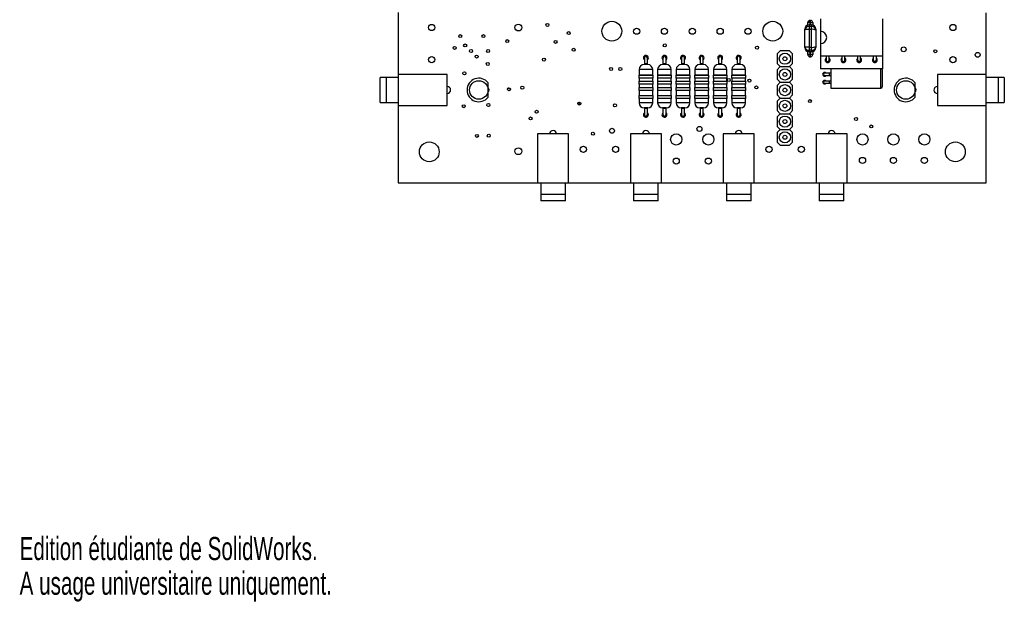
# Model space of a CAD drawing. Extents: x 0 to 159, y 0 to 206.
# Tile 1 of 4: x 0 to 159, y 0 to 94. Entities that reach past the tile are written whole.
import ezdxf
from ezdxf.enums import TextEntityAlignment as Align

# ---------------------------------------------------------------- set-up
doc = ezdxf.new("R2010")
doc.units = 0
doc.layers.get('0').update_dxf_attribs({"linetype": 'CONTINUOUS'})

msp = doc.modelspace()

# ---------------------------------------------------------------- linework, layer by layer
at = {"color": 7, "linetype": 'CONTINUOUS'}
for p, q in [((61.19, 95.23), (61.19, 85.23)), ((127.7, 93.62), (127.7, 93.97)), ((127.7, 93.97), (127.8, 93.97)), ((127.8, 93.62), (127.8, 93.97)), ((129.4, 94.22), (129.4, 92.22)), ((139.4, 94.22), (139.4, 88.22)), ((156.19, 85.22), (156.19, 95.22)), ((126.85, 92.39), (126.85, 92.55)), ((126.85, 89.77), (126.85, 92.39)), ((127.7, 93.62), (127.35, 93.62)), ((127.35, 93.22), (127.35, 93.62)), ((127.95, 93.25), (127.55, 93.25)), ((127.55, 93.01), (127.55, 92.53)), ((127.95, 93.01), (127.55, 93.01)), ((127.55, 92.53), (127.55, 89.62)), ((127.95, 92.53), (127.55, 92.53)), ((127.8, 93.62), (127.7, 93.62)), ((127.8, 93.62), (128.15, 93.62)), ((127.95, 92.53), (127.95, 93.01)), ((127.95, 89.62), (127.95, 92.53)), ((128.15, 93.62), (128.15, 93.22)), ((128.65, 92.55), (128.65, 92.39)), ((128.65, 92.39), (128.65, 89.77)), ((129.4, 92.22), (129.4, 90.22)), ((126.85, 89.62), (126.85, 89.77)), ((127.95, 89.62), (127.55, 89.62)), ((127.55, 89.62), (127.55, 89.15)), ((127.95, 89.15), (127.55, 89.15)), ((127.95, 89.15), (127.95, 89.62)), ((128.65, 89.77), (128.65, 89.62)), ((129.4, 90.22), (129.4, 88.22)), ((100.94, 87.93), (100.94, 86.93)), ((101.44, 86.93), (101.44, 87.93)), ((103.94, 87.93), (103.94, 86.93)), ((104.44, 86.93), (104.44, 87.93)), ((106.94, 87.93), (106.94, 86.93)), ((107.44, 86.93), (107.44, 87.93)), ((109.94, 87.93), (109.94, 86.93)), ((110.44, 86.93), (110.44, 87.93)), ((112.94, 87.93), (112.94, 86.93)), ((113.44, 86.93), (113.44, 87.93)), ((115.94, 87.93), (115.94, 86.93)), ((116.44, 86.93), (116.44, 87.93)), ((122.9, 89.05), (122.4, 88.55)), ((122.4, 88.55), (122.4, 87.01)), ((124.4, 89.05), (122.9, 89.05)), ((124.9, 88.55), (124.4, 89.05)), ((124.9, 87.01), (124.9, 88.55)), ((127.35, 88.95), (127.35, 88.87)), ((127.7, 88.87), (127.35, 88.87)), ((127.35, 88.47), (127.35, 88.87)), ((127.7, 88.47), (127.35, 88.47)), ((127.55, 88.92), (127.95, 88.92)), ((127.8, 88.87), (127.7, 88.87)), ((127.7, 88.87), (127.7, 88.47)), ((127.7, 88.47), (127.7, 88.12)), ((127.7, 88.47), (127.8, 88.47)), ((127.8, 88.12), (127.7, 88.12)), ((128.15, 88.87), (127.8, 88.87)), ((127.8, 88.47), (127.8, 88.87)), ((127.8, 88.12), (127.8, 88.47)), ((128.15, 88.47), (127.8, 88.47)), ((128.15, 88.87), (128.15, 88.95)), ((128.15, 88.87), (128.15, 88.47)), ((139.4, 88.22), (129.4, 88.22)), ((129.4, 88.22), (129.4, 86.17)), ((130.31, 88.22), (130.31, 87.57)), ((130.81, 87.57), (130.81, 88.22)), ((132.85, 88.22), (132.85, 87.57)), ((133.35, 87.57), (133.35, 88.22)), ((135.39, 88.22), (135.39, 87.57)), ((135.89, 87.57), (135.89, 88.22)), ((137.93, 88.22), (137.93, 87.57)), ((138.43, 87.57), (138.43, 88.22)), ((139.4, 88.22), (139.4, 86.17)), ((100.09, 86.03), (100.09, 85.15)), ((101.49, 86.83), (100.89, 86.83)), ((100.94, 86.93), (100.94, 86.83)), ((101.44, 86.83), (101.44, 86.93)), ((102.29, 85.15), (102.29, 86.03)), ((103.09, 86.03), (103.09, 85.15)), ((104.49, 86.83), (103.89, 86.83)), ((103.94, 86.93), (103.94, 86.83)), ((104.44, 86.83), (104.44, 86.93)), ((105.29, 85.15), (105.29, 86.03)), ((106.09, 86.03), (106.09, 85.15)), ((107.49, 86.83), (106.89, 86.83)), ((106.94, 86.93), (106.94, 86.83)), ((107.44, 86.83), (107.44, 86.93)), ((108.29, 85.15), (108.29, 86.03)), ((109.09, 86.03), (109.09, 85.15)), ((110.49, 86.83), (109.89, 86.83)), ((109.94, 86.93), (109.94, 86.83)), ((110.44, 86.83), (110.44, 86.93)), ((111.29, 85.15), (111.29, 86.03)), ((112.09, 86.03), (112.09, 85.15)), ((113.49, 86.83), (112.89, 86.83)), ((112.94, 86.93), (112.94, 86.83)), ((113.44, 86.83), (113.44, 86.93)), ((114.29, 85.15), (114.29, 86.03)), ((115.09, 86.03), (115.09, 85.15)), ((116.49, 86.83), (115.89, 86.83)), ((115.94, 86.93), (115.94, 86.83)), ((116.44, 86.83), (116.44, 86.93)), ((117.29, 85.15), (117.29, 86.03)), ((122.4, 87.01), (122.9, 86.51)), ((122.9, 86.51), (122.4, 86.01)), ((122.4, 86.01), (122.4, 84.47)), ((122.9, 86.51), (124.4, 86.51)), ((124.4, 86.51), (124.9, 87.01)), ((124.9, 86.01), (124.4, 86.51)), ((124.9, 84.47), (124.9, 86.01)), ((139.4, 86.17), (129.4, 86.17)), ((131.05, 86.17), (131.05, 84.62)), ((139.35, 86.02), (139.35, 84.62)), ((59.28, 84.73), (58.28, 84.73)), ((58.28, 80.73), (58.28, 84.73)), ((59.28, 80.73), (59.28, 84.73)), ((61.19, 84.73), (59.29, 84.73)), ((59.29, 80.73), (59.29, 84.73)), ((61.19, 85.23), (61.19, 80.23)), ((69.09, 85.23), (61.19, 85.23)), ((69.09, 80.23), (69.09, 85.23)), ((100.04, 85.1), (100.04, 84.7)), ((100.09, 85.15), (102.29, 85.15)), ((100.09, 84.65), (100.09, 84.15)), ((102.29, 84.65), (100.09, 84.65)), ((102.29, 84.15), (102.29, 84.65)), ((102.34, 84.7), (102.34, 85.1)), ((103.04, 85.1), (103.04, 84.7)), ((103.09, 85.15), (105.29, 85.15)), ((103.09, 84.65), (103.09, 84.15)), ((105.29, 84.65), (103.09, 84.65)), ((105.29, 84.15), (105.29, 84.65)), ((105.34, 84.7), (105.34, 85.1)), ((106.04, 85.1), (106.04, 84.7)), ((106.09, 85.15), (108.29, 85.15)), ((106.09, 84.65), (106.09, 84.15)), ((108.29, 84.65), (106.09, 84.65)), ((108.29, 84.15), (108.29, 84.65)), ((108.34, 84.7), (108.34, 85.1)), ((109.04, 85.1), (109.04, 84.7)), ((109.09, 85.15), (111.29, 85.15)), ((109.09, 84.65), (109.09, 84.15)), ((111.29, 84.65), (109.09, 84.65)), ((111.29, 84.15), (111.29, 84.65)), ((111.34, 84.7), (111.34, 85.1)), ((112.04, 85.1), (112.04, 84.7)), ((112.09, 85.15), (114.29, 85.15)), ((112.09, 84.65), (112.09, 84.15)), ((114.29, 84.65), (112.09, 84.65)), ((114.29, 84.15), (114.29, 84.65)), ((114.34, 84.7), (114.34, 85.1)), ((115.04, 85.1), (115.04, 84.7)), ((115.09, 85.15), (117.29, 85.15)), ((115.09, 84.65), (115.09, 84.15)), ((117.29, 84.65), (115.09, 84.65)), ((117.29, 84.15), (117.29, 84.65)), ((117.34, 84.7), (117.34, 85.1)), ((122.4, 84.47), (122.9, 83.97)), ((124.4, 83.97), (124.9, 84.47)), ((130.85, 85.43), (130.05, 85.43)), ((130.05, 85.08), (130.85, 85.08)), ((131.05, 85.43), (130.85, 85.43)), ((130.85, 85.08), (131.05, 85.08)), ((131.05, 84.62), (131.05, 83.02)), ((139.35, 84.62), (139.35, 83.22)), ((156.19, 85.22), (148.29, 85.22)), ((148.29, 85.22), (148.29, 80.22)), ((156.19, 80.22), (156.19, 85.22)), ((158.09, 84.72), (156.19, 84.72)), ((158.09, 84.72), (158.09, 80.72)), ((159.1, 84.72), (158.1, 84.72)), ((158.1, 84.72), (158.1, 80.72)), ((159.1, 84.72), (159.1, 80.72)), ((75.69, 82.73), (75.69, 83.89)), ((75.69, 81.56), (75.69, 82.73)), ((78.99, 83), (78.99, 83.08)), ((100.04, 84.1), (100.04, 83.7)), ((100.04, 83.1), (100.04, 82.7)), ((100.09, 84.15), (102.29, 84.15)), ((100.09, 83.65), (100.09, 83.15)), ((102.29, 83.65), (100.09, 83.65)), ((100.09, 83.15), (102.29, 83.15)), ((102.29, 83.15), (102.29, 83.65)), ((102.34, 83.7), (102.34, 84.1)), ((102.34, 82.7), (102.34, 83.1)), ((103.04, 84.1), (103.04, 83.7)), ((103.04, 83.1), (103.04, 82.7)), ((103.09, 84.15), (105.29, 84.15)), ((103.09, 83.65), (103.09, 83.15)), ((105.29, 83.65), (103.09, 83.65)), ((103.09, 83.15), (105.29, 83.15)), ((105.29, 83.15), (105.29, 83.65)), ((105.34, 83.7), (105.34, 84.1)), ((105.34, 82.7), (105.34, 83.1)), ((106.04, 84.1), (106.04, 83.7)), ((106.04, 83.1), (106.04, 82.7)), ((106.09, 84.15), (108.29, 84.15)), ((106.09, 83.65), (106.09, 83.15)), ((108.29, 83.65), (106.09, 83.65)), ((106.09, 83.15), (108.29, 83.15)), ((108.29, 83.15), (108.29, 83.65)), ((108.34, 83.7), (108.34, 84.1)), ((108.34, 82.7), (108.34, 83.1)), ((109.04, 84.1), (109.04, 83.7)), ((109.04, 83.1), (109.04, 82.7)), ((109.09, 84.15), (111.29, 84.15)), ((109.09, 83.65), (109.09, 83.15)), ((111.29, 83.65), (109.09, 83.65)), ((109.09, 83.15), (111.29, 83.15)), ((111.29, 83.15), (111.29, 83.65)), ((111.34, 83.7), (111.34, 84.1)), ((111.34, 82.7), (111.34, 83.1)), ((112.04, 84.1), (112.04, 83.7)), ((112.04, 83.1), (112.04, 82.7)), ((112.09, 84.15), (114.29, 84.15)), ((112.09, 83.65), (112.09, 83.15)), ((114.29, 83.65), (112.09, 83.65)), ((112.09, 83.15), (114.29, 83.15)), ((114.29, 83.15), (114.29, 83.65)), ((114.34, 83.7), (114.34, 84.1)), ((114.34, 82.7), (114.34, 83.1)), ((115.04, 84.1), (115.04, 83.7)), ((115.04, 83.1), (115.04, 82.7)), ((115.09, 84.15), (117.29, 84.15)), ((115.09, 83.65), (115.09, 83.15)), ((117.29, 83.65), (115.09, 83.65)), ((115.09, 83.15), (117.29, 83.15)), ((117.29, 83.15), (117.29, 83.65)), ((117.34, 83.7), (117.34, 84.1)), ((117.34, 82.7), (117.34, 83.1)), ((122.9, 83.97), (122.4, 83.47)), ((122.4, 83.47), (122.4, 81.93)), ((122.9, 83.97), (124.4, 83.97)), ((124.9, 83.47), (124.4, 83.97)), ((124.9, 81.93), (124.9, 83.47)), ((130.85, 84.16), (130.05, 84.16)), ((130.05, 83.81), (130.85, 83.81)), ((131.05, 84.16), (130.85, 84.16)), ((130.85, 83.81), (131.05, 83.81)), ((131.05, 83.02), (139.15, 83.02)), ((144.69, 82.73), (144.69, 83.89)), ((144.69, 81.56), (144.69, 82.73)), ((100.04, 81.78), (100.04, 81.38)), ((100.09, 82.65), (100.09, 81.83)), ((102.29, 82.65), (100.09, 82.65)), ((100.09, 81.83), (102.29, 81.83)), ((100.09, 81.33), (100.09, 80.63)), ((102.29, 81.33), (100.09, 81.33)), ((102.29, 81.83), (102.29, 82.65)), ((102.29, 80.63), (102.29, 81.33)), ((102.34, 81.38), (102.34, 81.78)), ((103.04, 81.78), (103.04, 81.38)), ((103.09, 82.65), (103.09, 81.83)), ((105.29, 82.65), (103.09, 82.65)), ((103.09, 81.83), (105.29, 81.83)), ((103.09, 81.33), (103.09, 80.63)), ((105.29, 81.33), (103.09, 81.33)), ((105.29, 81.83), (105.29, 82.65)), ((105.29, 80.63), (105.29, 81.33)), ((105.34, 81.38), (105.34, 81.78)), ((106.04, 81.78), (106.04, 81.38)), ((106.09, 82.65), (106.09, 81.83)), ((108.29, 82.65), (106.09, 82.65)), ((106.09, 81.83), (108.29, 81.83)), ((106.09, 81.33), (106.09, 80.63)), ((108.29, 81.33), (106.09, 81.33)), ((108.29, 81.83), (108.29, 82.65)), ((108.29, 80.63), (108.29, 81.33)), ((108.34, 81.38), (108.34, 81.78)), ((109.04, 81.78), (109.04, 81.38)), ((109.09, 82.65), (109.09, 81.83)), ((111.29, 82.65), (109.09, 82.65)), ((109.09, 81.83), (111.29, 81.83)), ((109.09, 81.33), (109.09, 80.63)), ((111.29, 81.33), (109.09, 81.33)), ((111.29, 81.83), (111.29, 82.65)), ((111.29, 80.63), (111.29, 81.33)), ((111.34, 81.38), (111.34, 81.78)), ((112.04, 81.78), (112.04, 81.38)), ((112.09, 82.65), (112.09, 81.83)), ((114.29, 82.65), (112.09, 82.65)), ((112.09, 81.83), (114.29, 81.83)), ((112.09, 81.33), (112.09, 80.63)), ((114.29, 81.33), (112.09, 81.33)), ((114.29, 81.83), (114.29, 82.65)), ((114.29, 80.63), (114.29, 81.33)), ((114.34, 81.38), (114.34, 81.78)), ((115.04, 81.78), (115.04, 81.38)), ((115.09, 82.65), (115.09, 81.83)), ((117.29, 82.65), (115.09, 82.65)), ((115.09, 81.83), (117.29, 81.83)), ((115.09, 81.33), (115.09, 80.63)), ((117.29, 81.33), (115.09, 81.33)), ((117.29, 81.83), (117.29, 82.65)), ((117.29, 80.63), (117.29, 81.33)), ((117.34, 81.38), (117.34, 81.78)), ((122.4, 81.93), (122.9, 81.43)), ((122.9, 81.43), (122.4, 80.93)), ((122.9, 81.43), (124.4, 81.43)), ((124.4, 81.43), (124.9, 81.93)), ((124.9, 80.93), (124.4, 81.43)), ((58.28, 80.73), (59.28, 80.73)), ((59.29, 80.73), (61.19, 80.73)), ((61.19, 80.23), (69.09, 80.23)), ((61.19, 80.23), (61.19, 67.73)), ((90.54, 80.75), (90.3, 80.33)), ((101.49, 79.83), (100.89, 79.83)), ((100.94, 79.83), (100.94, 79.73)), ((100.94, 79.73), (100.94, 78.73)), ((101.44, 79.73), (101.44, 79.83)), ((101.44, 78.73), (101.44, 79.73)), ((104.49, 79.83), (103.89, 79.83)), ((103.94, 79.83), (103.94, 79.73)), ((103.94, 79.73), (103.94, 78.73)), ((104.44, 79.73), (104.44, 79.83)), ((104.44, 78.73), (104.44, 79.73)), ((107.49, 79.83), (106.89, 79.83)), ((106.94, 79.83), (106.94, 79.73)), ((106.94, 79.73), (106.94, 78.73)), ((107.44, 79.73), (107.44, 79.83)), ((107.44, 78.73), (107.44, 79.73)), ((110.49, 79.83), (109.89, 79.83)), ((109.94, 79.83), (109.94, 79.73)), ((109.94, 79.73), (109.94, 78.73)), ((110.44, 79.73), (110.44, 79.83)), ((110.44, 78.73), (110.44, 79.73)), ((113.49, 79.83), (112.89, 79.83)), ((112.94, 79.83), (112.94, 79.73)), ((112.94, 79.73), (112.94, 78.73)), ((113.44, 79.73), (113.44, 79.83)), ((113.44, 78.73), (113.44, 79.73)), ((116.49, 79.83), (115.89, 79.83)), ((115.94, 79.83), (115.94, 79.73)), ((115.94, 79.73), (115.94, 78.73)), ((116.44, 79.73), (116.44, 79.83)), ((116.44, 78.73), (116.44, 79.73)), ((122.4, 80.93), (122.4, 79.39)), ((124.9, 79.39), (124.9, 80.93)), ((148.29, 80.22), (156.19, 80.22)), ((156.19, 80.72), (158.09, 80.72)), ((156.19, 67.73), (156.19, 80.22)), ((158.1, 80.72), (159.1, 80.72)), ((122.4, 79.39), (122.9, 78.89)), ((122.9, 78.89), (122.4, 78.39)), ((122.4, 78.39), (122.4, 76.85)), ((122.9, 78.89), (124.4, 78.89)), ((124.4, 78.89), (124.9, 79.39)), ((124.9, 78.39), (124.4, 78.89)), ((124.9, 76.85), (124.9, 78.39)), ((122.4, 76.85), (122.9, 76.35)), ((124.4, 76.35), (124.9, 76.85)), ((88.69, 75.62), (83.69, 75.62)), ((83.69, 75.62), (83.69, 67.72)), ((88.69, 67.72), (88.69, 75.62)), ((98.69, 75.62), (98.69, 67.72)), ((103.69, 75.62), (98.69, 75.62)), ((103.69, 67.72), (103.69, 75.62)), ((118.69, 75.62), (113.69, 75.62)), ((113.69, 75.62), (113.69, 67.72)), ((118.69, 67.72), (118.69, 75.62)), ((122.9, 76.35), (122.4, 75.85)), ((122.4, 75.85), (122.4, 74.31)), ((122.9, 76.35), (124.4, 76.35)), ((124.9, 75.85), (124.4, 76.35)), ((124.9, 74.31), (124.9, 75.85)), ((128.69, 75.62), (128.69, 67.72)), ((133.69, 75.62), (128.69, 75.62)), ((133.69, 67.72), (133.69, 75.62)), ((122.4, 74.31), (122.9, 73.81)), ((122.9, 73.81), (124.4, 73.81)), ((124.4, 73.81), (124.9, 74.31)), ((61.19, 67.73), (83.69, 67.73)), ((83.69, 67.72), (88.69, 67.72)), ((84.19, 67.72), (84.19, 65.82)), ((88.19, 65.82), (88.19, 67.72)), ((88.69, 67.73), (98.69, 67.73)), ((98.69, 67.72), (103.69, 67.72)), ((99.19, 67.72), (99.19, 65.82)), ((103.19, 65.82), (103.19, 67.72)), ((103.69, 67.73), (113.69, 67.73)), ((113.69, 67.72), (118.69, 67.72)), ((114.19, 67.72), (114.19, 65.82)), ((118.19, 65.82), (118.19, 67.72)), ((118.69, 67.73), (128.69, 67.73)), ((128.69, 67.72), (133.69, 67.72)), ((129.19, 67.72), (129.19, 65.82)), ((133.19, 65.82), (133.19, 67.72)), ((133.69, 67.73), (156.19, 67.73)), ((88.19, 65.82), (84.19, 65.82)), ((84.19, 65.81), (84.19, 64.81)), ((88.19, 65.81), (84.19, 65.81)), ((88.19, 64.81), (88.19, 65.81)), ((103.19, 65.82), (99.19, 65.82)), ((99.19, 65.81), (99.19, 64.81)), ((103.19, 65.81), (99.19, 65.81)), ((103.19, 64.81), (103.19, 65.81)), ((118.19, 65.82), (114.19, 65.82)), ((114.19, 65.81), (114.19, 64.81)), ((118.19, 65.81), (114.19, 65.81)), ((118.19, 64.81), (118.19, 65.81)), ((133.19, 65.82), (129.19, 65.82)), ((129.19, 65.81), (129.19, 64.81)), ((133.19, 65.81), (129.19, 65.81)), ((133.19, 64.81), (133.19, 65.81)), ((88.19, 64.81), (84.19, 64.81)), ((103.19, 64.81), (99.19, 64.81)), ((118.19, 64.81), (114.19, 64.81)), ((133.19, 64.81), (129.19, 64.81))]:
    msp.add_line(p, q, dxfattribs=at)
at = {"color": 8, "linetype": 'CONTINUOUS'}
for p, q in [((127.35, 93.22), (127.36, 93.22)), ((127.55, 93.25), (127.55, 93.01)), ((127.7, 93.62), (127.7, 93.25)), ((127.8, 93.25), (127.8, 93.62)), ((127.95, 93.01), (127.95, 93.25)), ((128.15, 93.22), (128.15, 93.22)), ((127.55, 89.15), (127.55, 88.92)), ((127.95, 88.92), (127.95, 89.15)), ((127.7, 88.87), (127.7, 88.92)), ((127.8, 88.92), (127.8, 88.87)), ((102.29, 86.03), (100.09, 86.03)), ((101.44, 86.93), (100.94, 86.93)), ((105.29, 86.03), (103.09, 86.03)), ((104.44, 86.93), (103.94, 86.93)), ((108.29, 86.03), (106.09, 86.03)), ((107.44, 86.93), (106.94, 86.93)), ((111.29, 86.03), (109.09, 86.03)), ((110.44, 86.93), (109.94, 86.93)), ((114.29, 86.03), (112.09, 86.03)), ((113.44, 86.93), (112.94, 86.93)), ((117.29, 86.03), (115.09, 86.03)), ((116.44, 86.93), (115.94, 86.93)), ((139.15, 84.62), (139.15, 86.17)), ((102.34, 85.1), (100.04, 85.1)), ((100.04, 84.7), (102.34, 84.7)), ((105.34, 85.1), (103.04, 85.1)), ((103.04, 84.7), (105.34, 84.7)), ((108.34, 85.1), (106.04, 85.1)), ((106.04, 84.7), (108.34, 84.7)), ((111.34, 85.1), (109.04, 85.1)), ((109.04, 84.7), (111.34, 84.7)), ((114.34, 85.1), (112.04, 85.1)), ((112.04, 84.7), (114.34, 84.7)), ((117.34, 85.1), (115.04, 85.1)), ((115.04, 84.7), (117.34, 84.7)), ((130.85, 85.26), (130.85, 85.43)), ((130.85, 85.08), (130.85, 85.26)), ((139.15, 83.02), (139.15, 84.62)), ((102.34, 84.1), (100.04, 84.1)), ((100.04, 83.7), (102.34, 83.7)), ((102.34, 83.1), (100.04, 83.1)), ((105.34, 84.1), (103.04, 84.1)), ((103.04, 83.7), (105.34, 83.7)), ((105.34, 83.1), (103.04, 83.1)), ((108.34, 84.1), (106.04, 84.1)), ((106.04, 83.7), (108.34, 83.7)), ((108.34, 83.1), (106.04, 83.1)), ((111.34, 84.1), (109.04, 84.1)), ((109.04, 83.7), (111.34, 83.7)), ((111.34, 83.1), (109.04, 83.1)), ((114.34, 84.1), (112.04, 84.1)), ((112.04, 83.7), (114.34, 83.7)), ((114.34, 83.1), (112.04, 83.1)), ((117.34, 84.1), (115.04, 84.1)), ((115.04, 83.7), (117.34, 83.7)), ((117.34, 83.1), (115.04, 83.1)), ((130.85, 83.81), (130.85, 84.16)), ((100.04, 82.7), (102.34, 82.7)), ((102.34, 81.78), (100.04, 81.78)), ((100.04, 81.38), (102.34, 81.38)), ((103.04, 82.7), (105.34, 82.7)), ((105.34, 81.78), (103.04, 81.78)), ((103.04, 81.38), (105.34, 81.38)), ((106.04, 82.7), (108.34, 82.7)), ((108.34, 81.78), (106.04, 81.78)), ((106.04, 81.38), (108.34, 81.38)), ((109.04, 82.7), (111.34, 82.7)), ((111.34, 81.78), (109.04, 81.78)), ((109.04, 81.38), (111.34, 81.38)), ((112.04, 82.7), (114.34, 82.7)), ((114.34, 81.78), (112.04, 81.78)), ((112.04, 81.38), (114.34, 81.38)), ((115.04, 82.7), (117.34, 82.7)), ((117.34, 81.78), (115.04, 81.78)), ((115.04, 81.38), (117.34, 81.38)), ((102.29, 80.63), (100.09, 80.63)), ((101.44, 79.73), (100.94, 79.73)), ((105.29, 80.63), (103.09, 80.63)), ((104.44, 79.73), (103.94, 79.73)), ((108.29, 80.63), (106.09, 80.63)), ((107.44, 79.73), (106.94, 79.73)), ((111.29, 80.63), (109.09, 80.63)), ((110.44, 79.73), (109.94, 79.73)), ((114.29, 80.63), (112.09, 80.63)), ((113.44, 79.73), (112.94, 79.73)), ((117.29, 80.63), (115.09, 80.63)), ((116.44, 79.73), (115.94, 79.73))]:
    msp.add_line(p, q, dxfattribs=at)
at = {"color": 7, "linetype": 'CONTINUOUS'}
for points in [[(127.55, 92.53), (127.46, 92.53), (127.24, 92.52), (127.06, 92.49), (126.92, 92.45), (126.86, 92.4), (126.85, 92.39), (126.85, 92.39)], [(127.35, 93.57), (127.35, 93.56), (127.35, 93.55)], [(127.55, 89.62), (127.46, 89.63), (127.23, 89.64), (127.06, 89.67), (126.92, 89.71), (126.86, 89.76), (126.85, 89.77), (126.85, 89.77)], [(127.35, 88.49), (127.35, 88.48), (127.35, 88.47)], [(79.31, 82.86), (79.29, 82.87), (78.92, 83.04)]]:
    msp.add_lwpolyline(points, dxfattribs=at)
for centre, radius in [((66.59, 92.83), 0.5), ((80.59, 92.82), 0.55), ((85.29, 93.24), 0.243), ((95.69, 92.23), 1.6), ((99.69, 92.23), 0.5), ((104.19, 92.23), 0.5), ((108.69, 92.23), 0.5), ((113.19, 92.23), 0.5), ((117.69, 92.23), 0.5), ((121.69, 92.23), 1.6), ((150.79, 92.83), 0.5), ((71.19, 91.43), 0.243), ((74.94, 91.43), 0.243), ((78.79, 90.63), 0.243), ((86.59, 90.5), 0.243), ((88.72, 91.92), 0.243), ((70.29, 89.53), 0.243), ((71.99, 89.93), 0.243), ((72.94, 89.03), 0.243), ((75.69, 89.03), 0.243), ((89.53, 89.22), 0.243), ((104.24, 89.94), 0.243), ((119.15, 89.57), 0.243), ((142.84, 89.3), 0.4), ((147.95, 88.99), 0.243), ((66.59, 87.63), 0.5), ((73.84, 88.13), 0.243), ((84.71, 87.63), 0.243), ((123.65, 87.78), 0.9), ((123.65, 87.78), 0.32), ((150.79, 87.63), 0.5), ((154.8, 88.41), 0.4), ((75.64, 86.93), 0.243), ((95.57, 86.13), 0.243), ((97.06, 86.12), 0.243), ((123.65, 85.24), 0.9), ((71.86, 85.41), 0.243), ((114.59, 84.34), 0.243), ((117.92, 84.24), 0.243), ((123.65, 85.24), 0.32), ((74.19, 82.73), 1.5), ((79.07, 82.85), 0.243), ((81.22, 83.1), 0.243), ((119.04, 83.13), 0.243), ((123.65, 82.7), 0.9), ((123.65, 82.7), 0.32), ((143.19, 82.73), 1.5), ((127.69, 80.93), 0.243), ((71.77, 80.1), 0.243), ((75.74, 80.29), 0.243), ((90.43, 80.54), 0.243), ((96.19, 80.25), 0.243), ((123.65, 80.16), 0.9), ((123.65, 80.16), 0.32), ((82.56, 78.13), 0.243), ((83.54, 79.21), 0.243), ((123.65, 77.62), 0.9), ((135.14, 78.04), 0.243), ((95.71, 76.13), 0.4), ((109.84, 76.43), 0.4), ((123.65, 77.62), 0.32), ((137.59, 76.83), 0.243), ((73.89, 75.3), 0.243), ((75.81, 75.34), 0.243), ((92.63, 75.66), 0.243), ((106.09, 74.73), 0.9), ((111.29, 74.73), 0.9), ((123.65, 75.08), 0.9), ((123.65, 75.08), 0.32), ((136.19, 74.73), 0.9), ((141.19, 74.73), 0.9), ((146.19, 74.73), 0.9), ((66.19, 72.73), 1.6), ((80.59, 72.82), 0.55), ((91.09, 73.13), 0.5), ((96.29, 73.13), 0.5), ((121.09, 73.13), 0.5), ((126.29, 73.13), 0.5), ((151.19, 72.73), 1.6), ((106.09, 71.23), 0.5), ((111.29, 71.23), 0.5), ((136.19, 71.33), 0.5), ((141.19, 71.33), 0.5), ((146.19, 71.33), 0.5)]:
    msp.add_circle(centre, radius, dxfattribs=at)
for centre, radius, start, end in [((127.7, 93.62), 0.35, 90, 180), ((127.8, 93.62), 0.35, 0, 90), ((127.55, 92.55), 0.7, 90, 180), ((127.51, 92.34), 0.663, 86.6913, 176.35), ((127.95, 92.55), 0.7, 0, 90), ((127.99, 92.34), 0.663, 3.6501, 93.3085), ((128.12, 91.6), 0.943, 55.9234, 100.4833), ((129.4, 91.22), 1, 270.0008, 90.0008), ((127.5, 89.8), 0.65, 182.1448, 274.4113), ((127.55, 89.62), 0.7, 180, 270), ((128.12, 90.54), 0.932, 259.379, 304.5496), ((128, 89.8), 0.65, 265.5922, 357.8516), ((127.95, 89.62), 0.7, 270, 0), ((101.19, 87.93), 0.4, 0, 231.3178), ((101.19, 87.93), 0.25, 0, 180), ((101.19, 87.93), 0.4, 308.6822, 0), ((104.19, 87.93), 0.4, 0, 231.3178), ((104.19, 87.93), 0.25, 0, 180), ((104.19, 87.93), 0.4, 308.6822, 0), ((107.19, 87.93), 0.4, 0, 231.3178), ((107.19, 87.93), 0.25, 0, 180), ((107.19, 87.93), 0.4, 308.6822, 0), ((110.19, 87.93), 0.4, 0, 231.3178), ((110.19, 87.93), 0.25, 0, 180), ((110.19, 87.93), 0.4, 308.6822, 0), ((113.19, 87.93), 0.4, 0, 231.3178), ((113.19, 87.93), 0.25, 0, 180), ((113.19, 87.93), 0.4, 308.6822, 0), ((116.19, 87.93), 0.4, 0, 231.3178), ((116.19, 87.93), 0.25, 0, 180), ((116.19, 87.93), 0.4, 308.6822, 0), ((127.7, 88.47), 0.35, 180, 270), ((127.75, 88.48), 0.4, 201.8359, 337.4868), ((127.8, 88.47), 0.35, 270, 0), ((130.56, 87.57), 0.4, 128.6829, 270.0008), ((130.56, 87.57), 0.25, 180.001, 0.0007), ((130.56, 87.57), 0.4, 270.0008, 51.3186), ((133.1, 87.57), 0.4, 128.8667, 270.0008), ((133.1, 87.57), 0.25, 180.001, 0.0007), ((133.1, 87.57), 0.4, 270.0008, 51.5018), ((135.64, 87.57), 0.4, 129.0509, 270.0008), ((135.64, 87.57), 0.25, 180.0009, 0.0008), ((135.64, 87.57), 0.4, 270.0008, 51.6846), ((138.18, 87.57), 0.4, 129.2356, 270.0008), ((138.18, 87.57), 0.25, 180.0009, 0.0008), ((138.18, 87.57), 0.4, 270.0008, 51.867), ((100.89, 86.03), 0.8, 90, 180), ((101.49, 86.03), 0.8, 0, 90), ((103.89, 86.03), 0.8, 90, 180), ((104.49, 86.03), 0.8, 0, 90), ((106.89, 86.03), 0.8, 90, 180), ((107.49, 86.03), 0.8, 0, 90), ((109.89, 86.03), 0.8, 90, 180), ((110.49, 86.03), 0.8, 0, 90), ((112.89, 86.03), 0.8, 90, 180), ((113.49, 86.03), 0.8, 0, 90), ((115.89, 86.03), 0.8, 90, 180), ((116.49, 86.03), 0.8, 0, 90), ((139.15, 86.02), 0.2, 0, 48.3374), ((74.19, 82.73), 1.9, 37.8636, 322.1364), ((100.09, 85.1), 0.05, 90, 180), ((100.09, 84.7), 0.05, 180, 270), ((102.29, 85.1), 0.05, 0, 90), ((102.29, 84.7), 0.05, 270, 0), ((103.09, 85.1), 0.05, 90, 180), ((103.09, 84.7), 0.05, 180, 270), ((105.29, 85.1), 0.05, 0, 90), ((105.29, 84.7), 0.05, 270, 0), ((106.09, 85.1), 0.05, 90, 180), ((106.09, 84.7), 0.05, 180, 270), ((108.29, 85.1), 0.05, 0, 90), ((108.29, 84.7), 0.05, 270, 0), ((109.09, 85.1), 0.05, 90, 180), ((109.09, 84.7), 0.05, 180, 270), ((111.29, 85.1), 0.05, 0, 90), ((111.29, 84.7), 0.05, 270, 0), ((112.09, 85.1), 0.05, 90, 180), ((112.09, 84.7), 0.05, 180, 270), ((114.29, 85.1), 0.05, 0, 90), ((114.29, 84.7), 0.05, 270, 0), ((115.09, 85.1), 0.05, 90, 180), ((115.09, 84.7), 0.05, 180, 270), ((117.29, 85.1), 0.05, 0, 90), ((117.29, 84.7), 0.05, 270, 0), ((130.05, 85.26), 0.3, 35.6853, 324.3147), ((130.05, 85.26), 0.175, 90, 180), ((130.05, 85.26), 0.175, 180, 270), ((143.19, 82.73), 1.9, 37.8636, 322.1364), ((69.09, 82.73), 0.55, 0, 89.9896), ((69.09, 82.73), 0.55, 270.0104, 0), ((75.46, 82.73), 0.4, 0, 54.9004), ((75.46, 82.73), 0.25, 336.9261, 23.0739), ((75.46, 82.73), 0.4, 305.0996, 0), ((100.09, 84.1), 0.05, 90, 180), ((100.09, 83.7), 0.05, 180, 270), ((100.09, 83.1), 0.05, 90, 180), ((102.29, 84.1), 0.05, 0, 90), ((102.29, 83.7), 0.05, 270, 0), ((102.29, 83.1), 0.05, 0, 90), ((103.09, 84.1), 0.05, 90, 180), ((103.09, 83.7), 0.05, 180, 270), ((103.09, 83.1), 0.05, 90, 180), ((105.29, 84.1), 0.05, 0, 90), ((105.29, 83.7), 0.05, 270, 0), ((105.29, 83.1), 0.05, 0, 90), ((106.09, 84.1), 0.05, 90, 180), ((106.09, 83.7), 0.05, 180, 270), ((106.09, 83.1), 0.05, 90, 180), ((108.29, 84.1), 0.05, 0, 90), ((108.29, 83.7), 0.05, 270, 0), ((108.29, 83.1), 0.05, 0, 90), ((109.09, 84.1), 0.05, 90, 180), ((109.09, 83.7), 0.05, 180, 270), ((109.09, 83.1), 0.05, 90, 180), ((111.29, 84.1), 0.05, 0, 90), ((111.29, 83.7), 0.05, 270, 0), ((111.29, 83.1), 0.05, 0, 90), ((112.09, 84.1), 0.05, 90, 180), ((112.09, 83.7), 0.05, 180, 270), ((112.09, 83.1), 0.05, 90, 180), ((114.29, 84.1), 0.05, 0, 90), ((114.29, 83.7), 0.05, 270, 0), ((114.29, 83.1), 0.05, 0, 90), ((115.09, 84.1), 0.05, 90, 180), ((115.09, 83.7), 0.05, 180, 270), ((115.09, 83.1), 0.05, 90, 180), ((117.29, 84.1), 0.05, 0, 90), ((117.29, 83.7), 0.05, 270, 0), ((117.29, 83.1), 0.05, 0, 90), ((130.05, 83.99), 0.3, 35.6853, 324.3147), ((130.05, 83.99), 0.175, 90, 270), ((139.15, 83.22), 0.2, 270, 0), ((144.46, 82.73), 0.4, 0, 54.9004), ((144.46, 82.73), 0.25, 336.9261, 23.0739), ((144.46, 82.73), 0.4, 305.0996, 0), ((148.29, 82.72), 0.55, 90.0104, 269.9896), ((100.09, 82.7), 0.05, 180, 270), ((100.09, 81.78), 0.05, 90, 180), ((100.09, 81.38), 0.05, 180, 270), ((102.29, 82.7), 0.05, 270, 0), ((102.29, 81.78), 0.05, 0, 90), ((102.29, 81.38), 0.05, 270, 0), ((103.09, 82.7), 0.05, 180, 270), ((103.09, 81.78), 0.05, 90, 180), ((103.09, 81.38), 0.05, 180, 270), ((105.29, 82.7), 0.05, 270, 0), ((105.29, 81.78), 0.05, 0, 90), ((105.29, 81.38), 0.05, 270, 0), ((106.09, 82.7), 0.05, 180, 270), ((106.09, 81.78), 0.05, 90, 180), ((106.09, 81.38), 0.05, 180, 270), ((108.29, 82.7), 0.05, 270, 0), ((108.29, 81.78), 0.05, 0, 90), ((108.29, 81.38), 0.05, 270, 0), ((109.09, 82.7), 0.05, 180, 270), ((109.09, 81.78), 0.05, 90, 180), ((109.09, 81.38), 0.05, 180, 270), ((111.29, 82.7), 0.05, 270, 0), ((111.29, 81.78), 0.05, 0, 90), ((111.29, 81.38), 0.05, 270, 0), ((112.09, 82.7), 0.05, 180, 270), ((112.09, 81.78), 0.05, 90, 180), ((112.09, 81.38), 0.05, 180, 270), ((114.29, 82.7), 0.05, 270, 0), ((114.29, 81.78), 0.05, 0, 90), ((114.29, 81.38), 0.05, 270, 0), ((115.09, 82.7), 0.05, 180, 270), ((115.09, 81.78), 0.05, 90, 180), ((115.09, 81.38), 0.05, 180, 270), ((117.29, 82.7), 0.05, 270, 0), ((117.29, 81.78), 0.05, 0, 90), ((117.29, 81.38), 0.05, 270, 0), ((100.89, 80.63), 0.8, 180, 270), ((101.49, 80.63), 0.8, 270, 0), ((103.89, 80.63), 0.8, 180, 270), ((104.49, 80.63), 0.8, 270, 0), ((106.89, 80.63), 0.8, 180, 270), ((107.49, 80.63), 0.8, 270, 0), ((109.89, 80.63), 0.8, 180, 270), ((110.49, 80.63), 0.8, 270, 0), ((112.89, 80.63), 0.8, 180, 270), ((113.49, 80.63), 0.8, 270, 0), ((115.89, 80.63), 0.8, 180, 270), ((116.49, 80.63), 0.8, 270, 0), ((101.19, 78.73), 0.4, 128.6822, 0), ((101.19, 78.73), 0.25, 180, 0), ((101.19, 78.73), 0.4, 0, 51.3178), ((104.19, 78.73), 0.4, 128.6822, 0), ((104.19, 78.73), 0.25, 180, 0), ((104.19, 78.73), 0.4, 0, 51.3178), ((107.19, 78.73), 0.4, 128.6822, 0), ((107.19, 78.73), 0.25, 180, 0), ((107.19, 78.73), 0.4, 0, 51.3178), ((110.19, 78.73), 0.4, 128.6822, 0), ((110.19, 78.73), 0.25, 180, 0), ((110.19, 78.73), 0.4, 0, 51.3178), ((113.19, 78.73), 0.4, 128.6822, 0), ((113.19, 78.73), 0.25, 180, 0), ((113.19, 78.73), 0.4, 0, 51.3178), ((116.19, 78.73), 0.4, 128.6822, 0), ((116.19, 78.73), 0.25, 180, 0), ((116.19, 78.73), 0.4, 0, 51.3178), ((86.19, 75.62), 0.55, 0, 179.9896), ((101.19, 75.62), 0.55, 0, 179.9896), ((116.19, 75.62), 0.55, 0, 179.9896), ((131.19, 75.62), 0.55, 0, 179.9896)]:
    msp.add_arc(centre, radius, start, end, dxfattribs=at)

# ---------------------------------------------------------------- texts
for s, width, p in [('Edition étudiante de SolidWorks.', 0.667188, (0, 5.6)), ('A usage universitaire uniquement.', 0.668182, (0, 0))]:
    msp.add_text(s, height=3.7351, dxfattribs=dict(at, width=width)).set_placement(p, align=Align.BOTTOM_LEFT)

doc.saveas('drawing.dxf')
